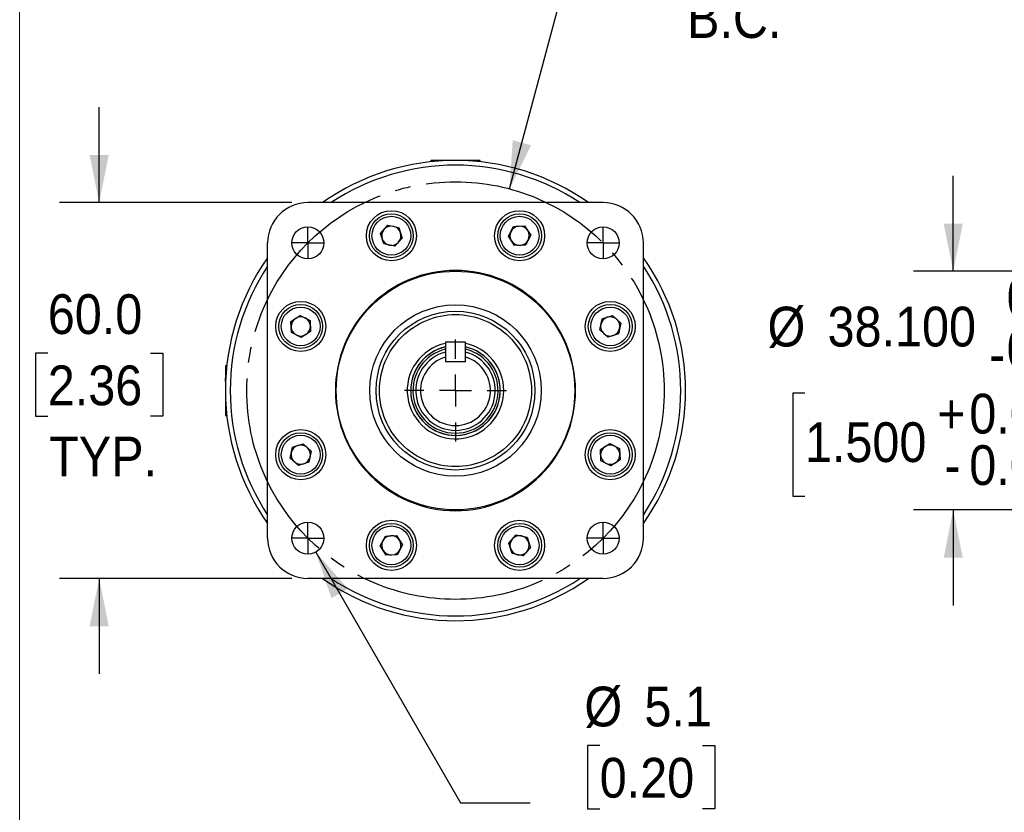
# Model space of a CAD drawing. Header units: millimetres. Extents: x 0 to 559, y 0 to 432.
# Tile 2 of 32: x 0 to 157, y 179 to 305. Entities that reach past the tile are written whole.
import ezdxf

# ---------------------------------------------------------------- set-up
doc = ezdxf.new("R2010")
doc.units = ezdxf.units.MM
doc.header["$LTSCALE"] = 2
doc.linetypes.add('SLD-Center', pattern=[19.05, 15.24, -1.27, 1.27, -1.27])
doc.linetypes.add('SLD-Solid', pattern=[0])
doc.layers.add('CENTER', color=40, linetype='SLD-Center')
doc.layers.add('SLD-0', color=7, linetype='SLD-Solid', lineweight=25)
doc.styles.add('SLDTEXTSTYLE0', font='GOTHIC.TTF', dxfattribs={"width": 0.913})
doc.dimstyles.new('SLDDIMSTYLE3', dxfattribs={"dimtxt": 6.35, "dimasz": 7.62, "dimexe": 0, "dimexo": 0.0625, "dimgap": 1.5875, "dimtad": 0, "dimtih": 1, "dimtoh": 1, "dimdec": 3, "dimrnd": 1e-09, "dimzin": 4, "dimdsep": 46, "dimtxsty": 'SLDTEXTSTYLE0', "dimsah": 1, "dimcen": 0.09, "dimadec": 0, "dimazin": 1, "dimtol": 1, "dimtm": 0.026, "dimtfac": 1, "dimtdec": 3, "dimtmove": 0, "dimatfit": 0, "dimfxl": 0, "dimfrac": 2, "dimtolj": 1, "dimtzin": 0, "dimarcsym": 0})
doc.dimstyles.new('SLDDIMSTYLE5', dxfattribs={"dimtxt": 6.35, "dimasz": 7.62, "dimexe": 0, "dimexo": 0.0625, "dimgap": 1.5875, "dimtad": 0, "dimtih": 1, "dimtoh": 1, "dimdec": 1, "dimrnd": 1e-09, "dimzin": 12, "dimdsep": 46, "dimtxsty": 'SLDTEXTSTYLE0', "dimsah": 1, "dimcen": 0, "dimadec": 0, "dimazin": 3, "dimtfac": 1, "dimtdec": 1, "dimtofl": 0, "dimtmove": 0, "dimatfit": 3, "dimfxl": 0, "dimfrac": 2, "dimtolj": 1, "dimtzin": 12, "dimarcsym": 0})
doc.dimstyles.new('SLDDIMSTYLE6', dxfattribs={"dimtxt": 6.35, "dimasz": 7.62, "dimexe": 0, "dimexo": 0.0625, "dimgap": 1.5875, "dimtad": 0, "dimtih": 1, "dimtoh": 1, "dimdec": 1, "dimrnd": 1e-09, "dimzin": 4, "dimdsep": 46, "dimtxsty": 'SLDTEXTSTYLE0', "dimsah": 1, "dimcen": 0.09, "dimadec": 0, "dimazin": 1, "dimtfac": 1, "dimtdec": 1, "dimtmove": 0, "dimatfit": 0, "dimfxl": 0, "dimfrac": 2, "dimtolj": 1, "dimtzin": 12, "dimarcsym": 0})

# ---------------------------------------------------------------- blocks, each defined once
blk = doc.blocks.new('Block2')
at = {"color": 7, "linetype": 'SLD-Solid', "lineweight": 18}
blk.add_line((0, 0.01), (0, 431.81), dxfattribs=at)
blk = doc.blocks.new('_D_10')
at = {"layer": 'SLD-0'}
for p, q in [((149.08, 265.12), (149.08, 280.36)), ((189.91, 265.12), (142.73, 265.12)), ((214.36, 265.12), (196.26, 265.12)), ((125.4, 245.66), (123.47, 245.66)), ((123.47, 245.66), (123.47, 229.23)), ((172.76, 245.66), (174.7, 245.66)), ((174.7, 245.66), (174.7, 229.23)), ((123.47, 229.23), (125.4, 229.23)), ((174.7, 229.23), (172.76, 229.23)), ((189.91, 227.02), (142.73, 227.02)), ((149.08, 227.02), (149.08, 211.78)), ((214.36, 227.02), (196.26, 227.02))]:
    blk.add_line(p, q, dxfattribs=at)
for points in [[(149.08, 265.12), (150.61, 272.74), (147.56, 272.74)], [(149.08, 227.02), (147.56, 219.4), (150.61, 219.4)]]:
    blk.add_solid(points, dxfattribs=at)
at = {"layer": 'SLD-0', "char_height": 6.35, "attachment_point": 1, "style": 'SLDTEXTSTYLE0'}
for s, insert in [('0.000', (157.62, 264.1)), ('%%c', (119.43, 259.46)), ('38.100', (129.01, 259.46)), ('0.026', (157.62, 255.89)), ('-', (154.81, 255.06)), ('0.000', (151.65, 245.56)), ('+', (146.52, 245.56)), ('1.500', (125.4, 241.01)), ('0.001', (151.65, 237.35)), ('-', (147.68, 237.35))]:
    blk.add_mtext(s, dxfattribs=dict(at, insert=insert))
blk = doc.blocks.new('_D_13')
at = {"layer": 'SLD-0'}
for p, q in [((106.58, 322.05), (104.64, 322.05)), ((104.64, 322.05), (104.64, 311.97)), ((123, 322.05), (124.94, 322.05)), ((124.94, 322.05), (124.94, 311.97)), ((78.23, 278.27), (87.5, 312.9)), ((87.5, 312.9), (98.62, 312.9)), ((104.64, 311.97), (106.58, 311.97)), ((124.94, 311.97), (123, 311.97))]:
    blk.add_line(p, q, dxfattribs=at)
blk.add_solid([(78.23, 278.27), (81.67, 285.24), (78.73, 286.03)], dxfattribs=at)
at = {"layer": 'SLD-0', "char_height": 6.35, "attachment_point": 1, "style": 'SLDTEXTSTYLE0'}
for s, insert in [('%%c', (101.79, 331.45)), ('66.7', (111.37, 331.45)), ('2.62', (106.58, 320.08)), ('B.C.', (106.58, 308.71))]:
    blk.add_mtext(s, dxfattribs=dict(at, insert=insert))
blk = doc.blocks.new('_D_15')
at = {"layer": 'SLD-0'}
for p, q in [((47.3, 220.29), (70.42, 180.26)), ((92.63, 189.41), (90.7, 189.41)), ((90.7, 189.41), (90.7, 179.32)), ((109.05, 189.41), (110.99, 189.41)), ((110.99, 189.41), (110.99, 179.32)), ((70.42, 180.26), (81.53, 180.26)), ((90.7, 179.32), (92.63, 179.32)), ((110.99, 179.32), (109.05, 179.32))]:
    blk.add_line(p, q, dxfattribs=at)
blk.add_solid([(47.3, 220.29), (49.79, 212.93), (52.43, 214.45)], dxfattribs=at)
at = {"layer": 'SLD-0', "char_height": 6.35, "attachment_point": 1, "style": 'SLDTEXTSTYLE0'}
for s, insert in [('%%c', (90.19, 198.81)), ('5.1', (99.77, 198.81)), ('0.20', (92.63, 187.44)), ('THRU X4', (84.7, 176.07))]:
    blk.add_mtext(s, dxfattribs=dict(at, insert=insert))
blk = doc.blocks.new('_D_16')
at = {"layer": 'SLD-0'}
for p, q in [((12.7, 276.07), (12.7, 291.31)), ((43.49, 276.07), (6.35, 276.07)), ((4.49, 252.05), (2.55, 252.05)), ((2.55, 252.05), (2.55, 241.97)), ((20.91, 252.05), (22.84, 252.05)), ((22.84, 252.05), (22.84, 241.97)), ((2.55, 241.97), (4.49, 241.97)), ((22.84, 241.97), (20.91, 241.97)), ((43.49, 216.08), (6.35, 216.08)), ((12.7, 216.08), (12.7, 200.84))]:
    blk.add_line(p, q, dxfattribs=at)
for points in [[(12.7, 276.07), (14.22, 283.69), (11.17, 283.69)], [(12.7, 216.08), (11.17, 208.46), (14.22, 208.46)]]:
    blk.add_solid(points, dxfattribs=at)
at = {"layer": 'SLD-0', "char_height": 6.35, "attachment_point": 1, "style": 'SLDTEXTSTYLE0'}
for s, insert in [('60.0', (4.49, 261.45)), ('2.36', (4.49, 250.08)), ('TYP.', (4.71, 238.71))]:
    blk.add_mtext(s, dxfattribs=dict(at, insert=insert))
blk = doc.blocks.new('SW_CENTERMARKSYMBOL_5')
at = {"layer": 'SLD-0', "color": 0}
for q in [(0, 2.54), (-2.54, 0), (0, -2.54), (2.54, 0)]:
    blk.add_line((0, 0), q, dxfattribs=at)
blk = doc.blocks.new('SW_CENTERMARKSYMBOL_6')
at = {"layer": 'SLD-0', "color": 0}
for q in [(0, 2.54), (-2.54, 0), (0, -2.54), (2.54, 0)]:
    blk.add_line((0, 0), q, dxfattribs=at)
blk = doc.blocks.new('SW_CENTERMARKSYMBOL_7')
at = {"layer": 'SLD-0', "color": 0}
for q in [(0, 2.54), (-2.54, 0), (0, -2.54), (2.54, 0)]:
    blk.add_line((0, 0), q, dxfattribs=at)
blk = doc.blocks.new('SW_CENTERMARKSYMBOL_8')
at = {"layer": 'SLD-0', "color": 0}
for q in [(0, 2.54), (-2.54, 0), (0, -2.54), (2.54, 0)]:
    blk.add_line((0, 0), q, dxfattribs=at)
blk = doc.blocks.new('SW_CENTERMARKSYMBOL_9')
at = {"layer": 'SLD-0', "color": 0}
for p, q in [((0, 5.08), (0, 8.13)), ((0, 0), (0, 2.54)), ((-5.08, 0), (-8.13, 0)), ((0, 0), (-2.54, 0)), ((0, 0), (0, -2.54)), ((0, 0), (2.54, 0)), ((5.08, 0), (8.13, 0)), ((0, -5.08), (0, -8.13))]:
    blk.add_line(p, q, dxfattribs=at)

msp = doc.modelspace()

# ---------------------------------------------------------------- linework, layer by layer
for p, q in [((65.6362, 282.814), (65.6399, 282.6046)), ((69.5986, 282.814), (65.6362, 282.814)), ((73.561, 282.814), (69.5986, 282.814)), ((73.5574, 282.6046), (73.561, 282.814)), ((93.1698, 276.0703), (46.0274, 276.0703)), ((57.6284, 271.1592), (58.8177, 272.4742)), ((58.8177, 272.4742), (60.5512, 272.1016)), ((60.5512, 272.1016), (61.0953, 270.4142)), ((78.0646, 270.6979), (78.8731, 272.2759)), ((78.8731, 272.2759), (80.6439, 272.3647)), ((80.6439, 272.3647), (81.6062, 270.8755)), ((58.1725, 269.4717), (57.6284, 271.1592)), ((79.0269, 269.2087), (78.0646, 270.6979)), ((81.6062, 270.8755), (80.7977, 269.2975)), ((39.6012, 222.5017), (39.6012, 269.6441)), ((59.9059, 269.0992), (58.1725, 269.4717)), ((61.0953, 270.4142), (59.9059, 269.0992)), ((80.7977, 269.2975), (79.0269, 269.2087)), ((99.596, 222.5017), (99.596, 269.6441)), ((43.3069, 257.1182), (44.796, 258.0805)), ((44.796, 258.0805), (46.374, 257.272)), ((92.9974, 257.4991), (94.6849, 258.0432)), ((94.6849, 258.0432), (95.9999, 256.8538)), ((43.3957, 255.3474), (43.3069, 257.1182)), ((46.374, 257.272), (46.4628, 255.5012)), ((92.6249, 255.7656), (92.9974, 257.4991)), ((95.9999, 256.8538), (95.6274, 255.1203)), ((44.9736, 254.5389), (43.3957, 255.3474)), ((46.4628, 255.5012), (44.9736, 254.5389)), ((93.9399, 254.5762), (92.6249, 255.7656)), ((95.6274, 255.1203), (93.9399, 254.5762)), ((71.1861, 253.8199), (68.0111, 253.8199)), ((68.0111, 253.8199), (68.0111, 252.2213)), ((71.1861, 252.2213), (71.1861, 253.8199)), ((33.0669, 250.0317), (32.8575, 250.0353)), ((32.8575, 250.0353), (32.8575, 248.0534)), ((68.0111, 251.4307), (68.0111, 250.6449)), ((71.1861, 250.6449), (68.0111, 250.6449)), ((71.1861, 250.6449), (71.1861, 251.4307)), ((32.8575, 248.0202), (32.8575, 246.0729)), ((32.9081, 247.9997), (32.8599, 248.0438)), ((32.8575, 246.0729), (32.8575, 242.1105)), ((32.8575, 242.1105), (33.0669, 242.1142)), ((43.5699, 237.0255), (45.2574, 237.5696)), ((45.2574, 237.5696), (46.5723, 236.3802)), ((92.7344, 236.6446), (94.2236, 237.607)), ((94.2236, 237.607), (95.8016, 236.7985)), ((43.1974, 235.292), (43.5699, 237.0255)), ((46.5723, 236.3802), (46.1998, 234.6468)), ((92.8232, 234.8738), (92.7344, 236.6446)), ((95.8016, 236.7985), (95.8904, 235.0276)), ((44.5123, 234.1027), (43.1974, 235.292)), ((46.1998, 234.6468), (44.5123, 234.1027)), ((94.4012, 234.0653), (92.8232, 234.8738)), ((95.8904, 235.0276), (94.4012, 234.0653)), ((57.591, 221.2703), (58.3995, 222.8483)), ((58.3995, 222.8483), (60.1703, 222.9371)), ((60.1703, 222.9371), (61.1327, 221.4479)), ((78.1019, 221.7317), (79.2913, 223.0466)), ((78.646, 220.0442), (78.1019, 221.7317)), ((79.2913, 223.0466), (81.0248, 222.6741)), ((81.0248, 222.6741), (81.5689, 220.9866)), ((58.5533, 219.7812), (57.591, 221.2703)), ((61.1327, 221.4479), (60.3242, 219.87)), ((81.5689, 220.9866), (80.3795, 219.6716)), ((60.3242, 219.87), (58.5533, 219.7812)), ((80.3795, 219.6716), (78.646, 220.0442)), ((93.1698, 216.0755), (46.0274, 216.0755))]:
    msp.add_line(p, q)
for centre, radius in [((59.3618, 270.7867), 4), ((59.3618, 270.7867), 3.5), ((59.3618, 270.7867), 3.1), ((79.8354, 270.7867), 4), ((79.8354, 270.7867), 3.5), ((79.8354, 270.7867), 3.1), ((46.0255, 269.6461), 2.5527), ((93.1718, 269.6461), 2.5527), ((69.5986, 246.0729), 19.05), ((44.8848, 256.3097), 4), ((44.8848, 256.3097), 3.5), ((69.5986, 246.0729), 13.685), ((94.3124, 256.3097), 4), ((94.3124, 256.3097), 3.5), ((44.8848, 256.3097), 3.1), ((69.5986, 246.0729), 12.685), ((94.3124, 256.3097), 3.1), ((44.8848, 235.8361), 4), ((44.8848, 235.8361), 3.5), ((94.3124, 235.8361), 4), ((94.3124, 235.8361), 3.5), ((44.8848, 235.8361), 3.1), ((94.3124, 235.8361), 3.1), ((46.0255, 222.4997), 2.5527), ((59.3618, 221.3591), 4), ((59.3618, 221.3591), 3.5), ((79.8354, 221.3591), 4), ((79.8354, 221.3591), 3.5), ((93.1718, 222.4997), 2.5527), ((59.3618, 221.3591), 3.1), ((79.8354, 221.3591), 3.1)]:
    msp.add_circle(centre, radius)
for centre, radius, start, end in [((69.5986, 246.0729), 36.7411, 54.731339, 125.268661), ((69.5986, 246.0729), 35.9791, 56.485399, 123.514601), ((46.0274, 269.6441), 6.4262, 90, 180), ((93.1698, 269.6441), 6.4262, 0, 90), ((59.3618, 270.7867), 1.5355, 77.870868, 137.870868), ((59.3618, 270.7867), 1.5355, 17.870868, 77.870868), ((79.8354, 270.7867), 1.5355, 92.870868, 152.870868), ((79.8354, 270.7867), 1.5355, 32.870868, 92.870868), ((59.3618, 270.7867), 1.5355, 137.870868, 197.870868), ((59.3618, 270.7867), 1.5355, 317.870868, 17.870868), ((79.8354, 270.7867), 1.5355, 152.870868, 212.870868), ((79.8354, 270.7867), 1.5355, 332.870868, 32.870868), ((59.3618, 270.7867), 1.5355, 197.870868, 257.870868), ((59.3618, 270.7867), 1.5355, 257.870868, 317.870868), ((79.8354, 270.7867), 1.5355, 212.870868, 272.870868), ((79.8354, 270.7867), 1.5355, 272.870868, 332.870868), ((69.5986, 246.0729), 36.7411, 144.731339, 180), ((69.5986, 246.0729), 35.9791, 146.485399, 180), ((69.5986, 246.0729), 36.7411, 324.731339, 35.268661), ((69.5986, 246.0729), 35.9791, 326.485399, 33.514601), ((44.8848, 256.3097), 1.5355, 122.870868, 182.870868), ((44.8848, 256.3097), 1.5355, 62.870868, 122.870868), ((44.8848, 256.3097), 1.5355, 2.870868, 62.870868), ((44.8848, 256.3097), 1.5355, 302.870868, 2.870868), ((94.3124, 256.3097), 1.5355, 167.870868, 227.870868), ((94.3124, 256.3097), 1.5355, 107.870868, 167.870868), ((94.3124, 256.3097), 1.5355, 47.870868, 107.870868), ((94.3124, 256.3097), 1.5355, 347.870868, 47.870868), ((44.8848, 256.3097), 1.5355, 182.870868, 242.870868), ((44.8848, 256.3097), 1.5355, 242.870868, 302.870868), ((94.3124, 256.3097), 1.5355, 227.870868, 287.870868), ((94.3124, 256.3097), 1.5355, 287.870868, 347.870868), ((69.5986, 246.0729), 7.7036, 101.892304, 0), ((69.5986, 246.0729), 7.7036, 0, 78.107696), ((69.5986, 246.0729), 7.1501, 102.827991, 270), ((69.5986, 246.0729), 7.15, 102.828174, 180), ((69.5986, 246.0729), 7.15, 180, 77.171826), ((69.5986, 246.0729), 6.7964, 103.507969, 76.492031), ((69.5986, 246.0729), 6.35, 104.477512, 75.522488), ((69.5986, 246.0729), 7.1501, 270, 77.172009), ((69.5986, 246.0729), 5.588, 106.504516, 73.495484), ((69.5986, 246.0729), 36.7411, 180, 215.268661), ((69.5986, 246.0729), 35.9791, 180, 213.514601), ((44.8848, 235.8361), 1.5355, 167.870868, 227.870868), ((44.8848, 235.8361), 1.5355, 107.870868, 167.870868), ((44.8848, 235.8361), 1.5355, 47.870868, 107.870868), ((44.8848, 235.8361), 1.5355, 347.870868, 47.870868), ((94.3124, 235.8361), 1.5355, 122.870868, 182.870868), ((94.3124, 235.8361), 1.5355, 62.870868, 122.870868), ((94.3124, 235.8361), 1.5355, 2.870868, 62.870868), ((94.3124, 235.8361), 1.5355, 302.870868, 2.870868), ((44.8848, 235.8361), 1.5355, 227.870868, 287.870868), ((44.8848, 235.8361), 1.5355, 287.870868, 347.870868), ((94.3124, 235.8361), 1.5355, 182.870868, 242.870868), ((94.3124, 235.8361), 1.5355, 242.870868, 302.870868), ((46.0274, 222.5017), 6.4262, 180, 270), ((59.3618, 221.3591), 1.5355, 152.870868, 212.870868), ((59.3618, 221.3591), 1.5355, 92.870868, 152.870868), ((59.3618, 221.3591), 1.5355, 32.870868, 92.870868), ((59.3618, 221.3591), 1.5355, 332.870868, 32.870868), ((79.8354, 221.3591), 1.5355, 137.870868, 197.870868), ((79.8354, 221.3591), 1.5355, 77.870868, 137.870868), ((79.8354, 221.3591), 1.5355, 17.870868, 77.870868), ((79.8354, 221.3591), 1.5355, 317.870868, 17.870868), ((93.1698, 222.5017), 6.4262, 270, 0), ((59.3618, 221.3591), 1.5355, 212.870868, 272.870868), ((59.3618, 221.3591), 1.5355, 272.870868, 332.870868), ((79.8354, 221.3591), 1.5355, 197.870868, 257.870868), ((79.8354, 221.3591), 1.5355, 257.870868, 317.870868), ((69.5986, 246.0729), 36.7411, 234.731339, 305.268661), ((69.5986, 246.0729), 35.9791, 236.485399, 303.514601)]:
    msp.add_arc(centre, radius, start, end)
for points in [[(69.5986, 265.2499), (64.5127, 265.2499), (59.6347, 263.2294), (52.4422, 256.0368), (50.4216, 251.1588), (50.4216, 240.987), (52.4422, 236.109), (59.6347, 228.9165), (64.5127, 226.8959), (69.5986, 226.8959)], [(69.5986, 226.8959), (74.6845, 226.8959), (79.5625, 228.9165), (86.7551, 236.109), (88.7756, 240.987), (88.7756, 251.1588), (86.7551, 256.0368), (79.5625, 263.2294), (74.6845, 265.2499), (69.5986, 265.2499)], [(69.5986, 233.9414), (66.3812, 233.9414), (63.2954, 235.2196), (58.7453, 239.7697), (57.4671, 242.8555), (57.4671, 249.2903), (58.7453, 252.3762), (63.2954, 256.9262), (66.3812, 258.2044), (69.5986, 258.2044)], [(69.5986, 258.2044), (72.816, 258.2044), (75.9019, 256.9262), (80.4519, 252.3762), (81.7301, 249.2903), (81.7301, 242.8555), (80.4519, 239.7697), (75.9019, 235.2196), (72.816, 233.9414), (69.5986, 233.9414)]]:
    msp.add_open_spline(points, degree=3, knots=[0, 0, 0, 0, 0.25, 0.25, 0.5, 0.5, 0.75, 0.75, 1, 1, 1, 1])
for points in [[(68.0111, 252.2213), (68.0111, 251.9583), (68.0111, 251.6949), (68.0111, 251.4307)], [(71.1861, 251.4307), (71.1861, 251.6949), (71.1861, 251.9583), (71.1861, 252.2213)], [(32.8865, 247.5315), (32.8764, 247.7096), (32.8665, 247.8814), (32.857, 248.0447)], [(32.8575, 248.0389), (32.8575, 248.0327), (32.8575, 248.0265), (32.8575, 248.0202)], [(32.8861, 247.5212), (32.8764, 247.693), (32.8669, 247.8594), (32.8575, 248.0202)]]:
    msp.add_open_spline(points, degree=3)
at = {"layer": 'CENTER', "linetype": 'SLD-Center'}
msp.add_circle((69.5986, 246.0729), 33.3347, dxfattribs=at)

# ---------------------------------------------------------------- block references
at = {"color": 7, "linetype": 'Continuous'}
msp.add_blockref('Block2', (0, 0), dxfattribs=at)
at = {"layer": 'SLD-0'}
for name, p in [('SW_CENTERMARKSYMBOL_5', (46.0255, 269.6461)), ('SW_CENTERMARKSYMBOL_6', (93.1718, 269.6461)), ('SW_CENTERMARKSYMBOL_9', (69.5986, 246.0729)), ('SW_CENTERMARKSYMBOL_8', (46.0255, 222.4997)), ('SW_CENTERMARKSYMBOL_7', (93.1718, 222.4997))]:
    msp.add_blockref(name, p, dxfattribs=at)

# ---------------------------------------------------------------- dimensions: what is measured, and where the dimension line sits
for p1, p2, text, picture, middle in [((60.971, 213.8741), (78.2263, 278.2718), '<>\\PB.C.', '_D_13', (114.7905, 317.0057)), ((44.7491, 224.7105), (47.3018, 220.289), '<>\\PTHRU X4', '_D_15', (100.8423, 184.3653))]:
    dim = msp.add_diameter_dim_2p(p1=p1, p2=p2, text=text, dimstyle='SLDDIMSTYLE5', dxfattribs=at)
    dim.commit()
    dim.dimension.update_dxf_attribs({"geometry": picture, "text_midpoint": middle, "dimtype": 163})
for base, p1, p2, text, dimstyle, picture, middle in [((12.6984, 216.0755), (46.0274, 276.0703), (46.0274, 216.0755), '<>\\PTYP.', 'SLDDIMSTYLE6', '_D_16', (12.6984, 246.0729)), ((149.0833, 227.0229), (216.9029, 265.1229), (216.9029, 227.0229), '%%c<>', 'SLDDIMSTYLE3', '_D_10', (149.0833, 246.0729))]:
    dim = msp.add_linear_dim(base=base, p1=p1, p2=p2, angle=90, text=text, dimstyle=dimstyle, dxfattribs=at)
    dim.commit()
    dim.dimension.update_dxf_attribs({"geometry": picture, "text_midpoint": middle, "dimtype": 160})

doc.saveas('drawing.dxf')
